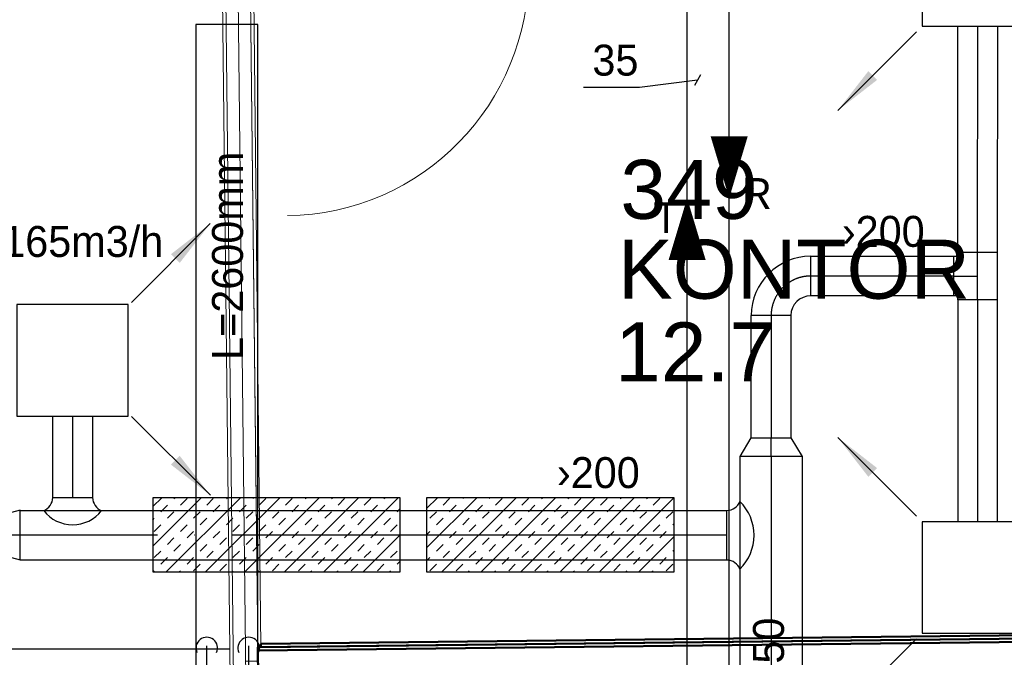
# Model space of a CAD drawing. Header units: millimetres. Extents: x 0 to 83130, y 0 to 57204.
# Tile 22 of 67: x 8817 to 12794, y 30224 to 32799. Entities that reach past the tile are written whole.
import ezdxf

# ---------------------------------------------------------------- set-up
doc = ezdxf.new("R2010")
doc.units = ezdxf.units.MM
doc.header["$LTSCALE"] = 100
doc.header["$MEASUREMENT"] = 0
doc.header["$PDMODE"] = 1
for name, pattern in [('2V-CENT', [23, 20, -1.5, 0, -1.5]), ('V-KU', [2, 1, 1]), ('V-V', [2, 1, 1])]:
    doc.linetypes.add(name, pattern=pattern)
doc.layers.get('0').update_dxf_attribs({"linetype": 'CONTINUOUS'})
for name, color, linetype in [('20603A200D001$0$00-HEL1', 9, 'CONTINUOUS'), ('20603A200D001$0$832 Rominfo', 7, 'CONTINUOUS'), ('V060-', 3, 'CONTINUOUS'), ('V061-', 1, 'CONTINUOUS'), ('V070-', 3, 'CONTINUOUS'), ('V071-', 1, 'CONTINUOUS'), ('V110', 1, 'CONTINUOUS'), ('V110-', 6, 'CONTINUOUS'), ('V111', 1, 'CONTINUOUS'), ('V111-', 1, 'CONTINUOUS'), ('xref', 7, 'CONTINUOUS')]:
    doc.layers.add(name, color=color, linetype=linetype)
doc.layers.add('20603A200D001$0$A-DOOR', color=31, linetype='CONTINUOUS', lineweight=13)
doc.layers.add('20603A200D001$0$A-WALL', color=7, linetype='CONTINUOUS', lineweight=13)
doc.styles.add('20603A200D001$0$Arial', font='arial.ttf', dxfattribs={"height": 238.125})
doc.styles.add('FISO', font='fiso')
doc.styles.add('ISO', font='ISO')
doc.styles.add('SIMPLEX', font='SIMPLEX')

# ---------------------------------------------------------------- blocks, each defined once
blk = doc.blocks.new('TAK_P', base_point=(16247.5, 22586.5))
for p, q in [((16248, 22587), (16247, 22587)), ((16247, 22587), (16247, 22586)), ((16248, 22586), (16248, 22587)), ((16247, 22586), (16248, 22586))]:
    blk.add_line(p, q)
blk = doc.blocks.new('V420', base_point=(455, 404.5))
blk.add_line((455, 404.5), (464, 404.5))
blk.add_solid([(455, 404.5), (459, 405), (459, 404)])
blk = doc.blocks.new('V421', base_point=(455.5, 404.5))
at = {"rotation": 180}
blk.add_blockref('V420', (464.5, 404.5), dxfattribs=at)
blk = doc.blocks.new('CCDIMF_200X160X75', base_point=(3095.5, 30301.1))
at = {"color": 0, "linetype": 'ByBlock'}
blk.add_line((3058, 30301.1), (3133, 30301.1), dxfattribs=at)
blk = doc.blocks.new('KCDIMF_200X160X75', base_point=(3095.5, 30301.1))
at = {"color": 0, "linetype": 'ByBlock'}
for p, q in [((3058, 30201.1), (3058, 30401.1)), ((3058, 30401.1), (3133, 30381.1)), ((3133, 30381.1), (3133, 30221.1)), ((3133, 30221.1), (3058, 30201.1))]:
    blk.add_line(p, q, dxfattribs=at)
blk = doc.blocks.new('3CDIMF_200X160X75', base_point=(3095.5, 30301.1))
for p in [(3058, 30301.1), (3133, 30301.1)]:
    blk.add_point(p)
at = {"color": 0, "linetype": 'ByBlock'}
blk.add_blockref('KCDIMF_200X160X75', (3095.5, 30301.1), dxfattribs=at)
at = {"color": 1, "linetype": '2V-CENT'}
blk.add_blockref('CCDIMF_200X160X75', (3095.5, 30301.1), dxfattribs=at)
at = {"style": 'SIMPLEX', "flags": 3}
blk.add_attdef('0', (3095.5, 30301.1), '', height=1, dxfattribs=at)
blk = doc.blocks.new('CTK_P', base_point=(16236.144, 22620.378))
at = {"color": 0, "linetype": 'ByBlock'}
for p, q in [((16236.144, 22620.978), (16236.144, 22620.378)), ((16235.544, 22620.378), (16236.744, 22620.378))]:
    blk.add_line(p, q, dxfattribs=at)
blk = doc.blocks.new('KTK_P', base_point=(16236.144, 22620.378))
at = {"color": 0, "linetype": 'ByBlock'}
for p, q in [((16235.644, 22620.978), (16236.644, 22620.978)), ((16235.644, 22620.878), (16235.644, 22620.978)), ((16236.644, 22620.978), (16236.644, 22620.878)), ((16235.544, 22620.878), (16235.644, 22620.878)), ((16235.544, 22619.878), (16235.544, 22620.878)), ((16236.644, 22620.878), (16236.744, 22620.878)), ((16236.744, 22620.878), (16236.744, 22619.878)), ((16236.744, 22619.878), (16235.544, 22619.878))]:
    blk.add_line(p, q, dxfattribs=at)
blk = doc.blocks.new('3TK_P', base_point=(16236.144, 22620.378))
for p in [(16236.144, 22620.978), (16235.544, 22620.378), (16236.744, 22620.378)]:
    blk.add_point(p)
at = {"color": 1, "linetype": '2V-CENT'}
blk.add_blockref('CTK_P', (16236.144, 22620.378), dxfattribs=at)
at = {"color": 0, "linetype": 'ByBlock'}
blk.add_blockref('KTK_P', (16236.144, 22620.378), dxfattribs=at)
at = {"style": 'ISO', "flags": 3}
blk.add_attdef('0', (16236.144, 22620.378), '', height=1, dxfattribs=at)
blk = doc.blocks.new('CCDIMF_250X160X75', base_point=(3095.5, 30301.1))
at = {"color": 0, "linetype": 'ByBlock'}
blk.add_line((3058, 30301.1), (3133, 30301.1), dxfattribs=at)
blk = doc.blocks.new('KCDIMF_250X160X75', base_point=(3095.5, 30301.1))
at = {"color": 0, "linetype": 'ByBlock'}
for p, q in [((3058, 30176.1), (3058, 30426.1)), ((3058, 30426.1), (3133, 30381.1)), ((3133, 30381.1), (3133, 30221.1)), ((3133, 30221.1), (3058, 30176.1))]:
    blk.add_line(p, q, dxfattribs=at)
blk = doc.blocks.new('3CDIMF_250X160X75', base_point=(3095.5, 30301.1))
for p in [(3058, 30301.1), (3133, 30301.1)]:
    blk.add_point(p)
at = {"color": 0, "linetype": 'ByBlock'}
blk.add_blockref('KCDIMF_250X160X75', (3095.5, 30301.1), dxfattribs=at)
at = {"color": 1, "linetype": '2V-CENT'}
blk.add_blockref('CCDIMF_250X160X75', (3095.5, 30301.1), dxfattribs=at)
at = {"style": 'SIMPLEX', "flags": 3}
blk.add_attdef('0', (3095.5, 30301.1), '', height=1, dxfattribs=at)
blk = doc.blocks.new('CBOJ90_PB', base_point=(86107, 31352))
at = {"color": 0, "linetype": 'ByBlock'}
blk.add_arc((86106, 31353), 1, 270, 360, dxfattribs=at)
blk = doc.blocks.new('KBOJ90_PB', base_point=(86107, 31352))
at = {"color": 0, "linetype": 'ByBlock'}
for p, q in [((86106.5, 31353), (86107.5, 31353)), ((86106, 31352.5), (86106, 31351.5))]:
    blk.add_line(p, q, dxfattribs=at)
for radius in [1.5, 0.5]:
    blk.add_arc((86106, 31353), radius, 270, 360, dxfattribs=at)
blk = doc.blocks.new('3BOJ90_PB', base_point=(86107, 31352))
for p in [(86107, 31353), (86106, 31352)]:
    blk.add_point(p)
at = {"color": 1, "linetype": '2V-CENT'}
blk.add_blockref('CBOJ90_PB', (86107, 31352), dxfattribs=at)
at = {"color": 0, "linetype": 'ByBlock'}
blk.add_blockref('KBOJ90_PB', (86107, 31352), dxfattribs=at)
at = {"style": 'ISO', "flags": 3}
blk.add_attdef('0', (86107, 31352), '', height=1, dxfattribs=at)
blk = doc.blocks.new('*X138')
at = {"color": 0}
for p, q in [((9354.3, 30673.6), (9549.6, 30868.9)), ((9354.3, 30832.7), (9390.5, 30868.9)), ((9408.7, 30568.9), (9708.7, 30868.9)), ((9439.9, 30865.2), (9443.5, 30868.9)), ((9466.4, 30838.7), (9492.9, 30865.2)), ((9567.8, 30568.9), (9867.8, 30868.9)), ((9572.5, 30838.7), (9599, 30865.2)), ((9652, 30865.2), (9655.7, 30868.9)), ((9726.9, 30568.9), (10026.9, 30868.9)), ((9758.1, 30865.2), (9761.7, 30868.9)), ((9784.6, 30838.7), (9811.1, 30865.2)), ((9886, 30568.9), (10186, 30868.9)), ((9890.7, 30838.7), (9917.2, 30865.2)), ((9970.2, 30865.2), (9973.9, 30868.9)), ((10045.1, 30568.9), (10345.1, 30868.9)), ((10076.3, 30865.2), (10079.9, 30868.9)), ((10102.8, 30838.7), (10129.3, 30865.2)), ((10208.9, 30838.7), (10235.4, 30865.2)), ((10288.4, 30865.2), (10292.1, 30868.9)), ((10460.7, 30666.2), (10663.3, 30868.9)), ((10460.7, 30825.3), (10504.2, 30868.9)), ((10522.4, 30568.9), (10822.4, 30868.9)), ((10527.1, 30838.7), (10553.6, 30865.2)), ((10606.6, 30865.2), (10610.3, 30868.9)), ((10681.5, 30568.9), (10981.5, 30868.9)), ((10712.7, 30865.2), (10716.3, 30868.9)), ((10739.2, 30838.7), (10765.7, 30865.2)), ((10840.6, 30568.9), (11140.6, 30868.9)), ((10845.3, 30838.7), (10871.8, 30865.2)), ((10924.8, 30865.2), (10928.5, 30868.9)), ((10999.7, 30568.9), (11299.7, 30868.9)), ((11030.9, 30865.2), (11034.5, 30868.9)), ((11057.4, 30838.7), (11083.9, 30865.2)), ((11158.8, 30568.9), (11458.8, 30868.9)), ((11163.4, 30838.7), (11190, 30865.2)), ((11243, 30865.2), (11246.7, 30868.9)), ((11349.1, 30865.2), (11352.7, 30868.9)), ((11375.6, 30838.7), (11402.1, 30865.2)), ((9386.8, 30812.2), (9413.4, 30838.7)), ((9599, 30812.2), (9625.5, 30838.7)), ((9705, 30812.2), (9731.6, 30838.7)), ((9917.2, 30812.2), (9943.7, 30838.7)), ((10023.2, 30812.2), (10049.8, 30838.7)), ((10235.4, 30812.2), (10261.9, 30838.7)), ((10341.4, 30812.2), (10354.3, 30825.1)), ((10553.6, 30812.2), (10580.1, 30838.7)), ((10659.6, 30812.2), (10686.2, 30838.7)), ((10871.8, 30812.2), (10898.3, 30838.7)), ((10977.8, 30812.2), (11004.3, 30838.7)), ((11190, 30812.2), (11216.5, 30838.7)), ((11296, 30812.2), (11322.5, 30838.7)), ((9354.3, 30779.7), (9360.3, 30785.7)), ((9413.4, 30785.7), (9439.9, 30812.2)), ((9519.4, 30785.7), (9545.9, 30812.2)), ((9545.9, 30759.1), (9572.5, 30785.7)), ((9652, 30759.1), (9678.5, 30785.7)), ((9731.6, 30785.7), (9758.1, 30812.2)), ((9837.6, 30785.7), (9864.1, 30812.2)), ((9864.1, 30759.1), (9890.7, 30785.7)), ((9970.2, 30759.1), (9996.7, 30785.7)), ((10049.8, 30785.7), (10076.3, 30812.2)), ((10155.8, 30785.7), (10182.3, 30812.2)), ((10182.3, 30759.1), (10208.9, 30785.7)), ((10288.4, 30759.1), (10314.9, 30785.7)), ((10474, 30785.7), (10500.5, 30812.2)), ((10500.5, 30759.1), (10527.1, 30785.7)), ((10606.6, 30759.1), (10633.1, 30785.7)), ((10686.2, 30785.7), (10712.7, 30812.2)), ((10792.2, 30785.7), (10818.7, 30812.2)), ((10818.7, 30759.1), (10845.3, 30785.7)), ((10924.8, 30759.1), (10951.3, 30785.7)), ((11004.3, 30785.7), (11030.9, 30812.2)), ((11110.4, 30785.7), (11136.9, 30812.2)), ((11136.9, 30759.1), (11163.4, 30785.7)), ((11243, 30759.1), (11269.5, 30785.7)), ((11322.5, 30785.7), (11349.1, 30812.2)), ((11428.6, 30785.7), (11455.1, 30812.2)), ((9360.3, 30732.6), (9386.8, 30759.1)), ((9466.4, 30732.6), (9492.9, 30759.1)), ((9678.5, 30732.6), (9705, 30759.1)), ((9784.6, 30732.6), (9811.1, 30759.1)), ((9996.7, 30732.6), (10023.2, 30759.1)), ((10102.8, 30732.6), (10129.3, 30759.1)), ((10314.9, 30732.6), (10341.4, 30759.1)), ((10633.1, 30732.6), (10659.6, 30759.1)), ((10739.2, 30732.6), (10765.7, 30759.1)), ((10951.3, 30732.6), (10977.8, 30759.1)), ((11057.4, 30732.6), (11083.9, 30759.1)), ((11269.5, 30732.6), (11296, 30759.1)), ((11375.6, 30732.6), (11402.1, 30759.1)), ((11455.1, 30759.1), (11460.7, 30764.7)), ((9413.4, 30679.6), (9439.9, 30706.1)), ((9492.9, 30706.1), (9519.4, 30732.6)), ((9599, 30706.1), (9625.5, 30732.6)), ((9625.5, 30679.6), (9652, 30706.1)), ((9731.6, 30679.6), (9758.1, 30706.1)), ((9811.1, 30706.1), (9837.6, 30732.6)), ((9917.2, 30706.1), (9943.7, 30732.6)), ((9943.7, 30679.6), (9970.2, 30706.1)), ((10049.8, 30679.6), (10076.3, 30706.1)), ((10129.3, 30706.1), (10155.8, 30732.6)), ((10204.2, 30568.9), (10354.3, 30719)), ((10235.4, 30706.1), (10261.9, 30732.6)), ((10261.9, 30679.6), (10288.4, 30706.1)), ((10460.7, 30719.3), (10474, 30732.6)), ((10553.6, 30706.1), (10580.1, 30732.6)), ((10580.1, 30679.6), (10606.6, 30706.1)), ((10686.2, 30679.6), (10712.7, 30706.1)), ((10765.7, 30706.1), (10792.2, 30732.6)), ((10871.8, 30706.1), (10898.3, 30732.6)), ((10898.3, 30679.6), (10924.8, 30706.1)), ((11004.3, 30679.6), (11030.9, 30706.1)), ((11083.9, 30706.1), (11110.4, 30732.6)), ((11190, 30706.1), (11216.5, 30732.6)), ((11216.5, 30679.6), (11243, 30706.1)), ((11317.9, 30568.9), (11460.7, 30711.6)), ((11322.5, 30679.6), (11349.1, 30706.1)), ((11402.1, 30706.1), (11428.6, 30732.6)), ((9439.9, 30653.1), (9466.4, 30679.6)), ((9545.9, 30653.1), (9572.5, 30679.6)), ((9758.1, 30653.1), (9784.6, 30679.6)), ((9864.1, 30653.1), (9890.7, 30679.6)), ((10076.3, 30653.1), (10102.8, 30679.6)), ((10182.3, 30653.1), (10208.9, 30679.6)), ((10500.5, 30653.1), (10527.1, 30679.6)), ((10712.7, 30653.1), (10739.2, 30679.6)), ((10818.7, 30653.1), (10845.3, 30679.6)), ((11030.9, 30653.1), (11057.4, 30679.6)), ((11136.9, 30653.1), (11163.4, 30679.6)), ((11349.1, 30653.1), (11375.6, 30679.6)), ((9360.3, 30626.6), (9386.8, 30653.1)), ((9386.8, 30600), (9413.4, 30626.6)), ((9492.9, 30600), (9519.4, 30626.6)), ((9572.5, 30626.6), (9599, 30653.1)), ((9678.5, 30626.6), (9705, 30653.1)), ((9705, 30600), (9731.6, 30626.6)), ((9811.1, 30600), (9837.6, 30626.6)), ((9890.7, 30626.6), (9917.2, 30653.1)), ((9996.7, 30626.6), (10023.2, 30653.1)), ((10023.2, 30600), (10049.8, 30626.6)), ((10129.3, 30600), (10155.8, 30626.6)), ((10208.9, 30626.6), (10235.4, 30653.1)), ((10314.9, 30626.6), (10341.4, 30653.1)), ((10460.7, 30613.2), (10474, 30626.6)), ((10527.1, 30626.6), (10553.6, 30653.1)), ((10633.1, 30626.6), (10659.6, 30653.1)), ((10659.6, 30600), (10686.2, 30626.6)), ((10765.7, 30600), (10792.2, 30626.6)), ((10845.3, 30626.6), (10871.8, 30653.1)), ((10951.3, 30626.6), (10977.8, 30653.1)), ((10977.8, 30600), (11004.3, 30626.6)), ((11083.9, 30600), (11110.4, 30626.6)), ((11163.4, 30626.6), (11190, 30653.1)), ((11269.5, 30626.6), (11296, 30653.1)), ((11296, 30600), (11322.5, 30626.6)), ((11402.1, 30600), (11428.6, 30626.6)), ((11455.1, 30653.1), (11460.7, 30658.6)), ((9519.4, 30573.5), (9545.9, 30600)), ((9625.5, 30573.5), (9652, 30600)), ((9837.6, 30573.5), (9864.1, 30600)), ((9943.7, 30573.5), (9970.2, 30600)), ((10155.8, 30573.5), (10182.3, 30600)), ((10261.9, 30573.5), (10288.4, 30600)), ((10341.4, 30600), (10354.3, 30612.9)), ((10474, 30573.5), (10500.5, 30600)), ((10580.1, 30573.5), (10606.6, 30600)), ((10792.2, 30573.5), (10818.7, 30600)), ((10898.3, 30573.5), (10924.8, 30600)), ((11110.4, 30573.5), (11136.9, 30600)), ((11216.5, 30573.5), (11243, 30600)), ((11428.6, 30573.5), (11455.1, 30600)), ((9355.7, 30568.9), (9360.3, 30573.5)), ((9461.7, 30568.9), (9466.4, 30573.5)), ((9673.9, 30568.9), (9678.5, 30573.5)), ((9779.9, 30568.9), (9784.6, 30573.5)), ((9992.1, 30568.9), (9996.7, 30573.5)), ((10098.1, 30568.9), (10102.8, 30573.5)), ((10310.3, 30568.9), (10314.9, 30573.5)), ((10628.5, 30568.9), (10633.1, 30573.5)), ((10734.5, 30568.9), (10739.2, 30573.5)), ((10946.7, 30568.9), (10951.3, 30573.5)), ((11052.7, 30568.9), (11057.4, 30573.5)), ((11264.9, 30568.9), (11269.5, 30573.5)), ((11370.9, 30568.9), (11375.6, 30573.5))]:
    blk.add_line(p, q, dxfattribs=at)
blk = doc.blocks.new('20603A200D001$0$IV01_24dB 543304 - IV01_24dB 2-321038-P03')
at = {"layer": '20603A200D001$0$A-WALL'}
blk.add_line((25003.4, 45216.2), (25222.6, 25751.5), dxfattribs=at)
blk = doc.blocks.new('20603A200D001$0$IV01_24dB 543304 - IV01_24dB-321031-P03')
at = {"layer": '20603A200D001$0$A-WALL'}
for p, q in [((24941.1, 45152.5), (25159.6, 25750.8)), ((25172.6, 25751), (24954, 45165.6)), ((24954, 45165.6), (25172.6, 25751)), ((24954, 45165.6), (25172.6, 25751)), ((24954.1, 45152.6), (25172.6, 25751)), ((24954.1, 45152.6), (25172.6, 25751)), ((24954.1, 45152.6), (25172.6, 25751)), ((25054, 45166.8), (25272.6, 25752.1)), ((25086.6, 42268.8), (25248.1, 27934.4)), ((25086.6, 42268.8), (25248.1, 27934.4)), ((25248.1, 27934.4), (25216.1, 30773)), ((25216.1, 30773), (25248.1, 27934.4)), ((25216.1, 30773), (25248.1, 27934.4)), ((25261.1, 27934.5), (25229.1, 30773.2)), ((25248.1, 27934.4), (25261.1, 27934.5))]:
    blk.add_line(p, q, dxfattribs=at)
blk = doc.blocks.new('20603A200D001$0$IV01_24dB 543304 - IV01_24dB 543304-321035-P03')
for name in ['20603A200D001$0$IV01_24dB 543304 - IV01_24dB-321031-P03', '20603A200D001$0$IV01_24dB 543304 - IV01_24dB 2-321038-P03']:
    blk.add_blockref(name, (0, 0))
blk = doc.blocks.new('20603A200D001$0$IV02_37dB 555726 - IV02_37dB 2-321214-P03')
at = {"layer": '20603A200D001$0$A-WALL'}
blk.add_line((25198.7, 27877.3), (25248.7, 27877.9), dxfattribs=at)
blk = doc.blocks.new('20603A200D001$0$IV02_37dB 555726 - IV02_37dB 555726-321211-P03')
at = {"layer": '20603A200D001$0$A-WALL', "lineweight": 50}
for p, q in [((28768.7, 27974), (25248.1, 27934.4)), ((28794.9, 27961.3), (25248.2, 27921.4)), ((25248.2, 27921.4), (28768.9, 27961)), ((28755.6, 27986.9), (25260.9, 27947.5)), ((25261.1, 27934.5), (28755.7, 27973.9)), ((28755.7, 27973.9), (28755.6, 27986.9)), ((28768.9, 27961), (28768.7, 27974)), ((28796, 27861.3), (28794.9, 27961.3)), ((25248.1, 27934.4), (25248.2, 27921.4)), ((25248.2, 27921.4), (25249.3, 27821.4)), ((25260.9, 27947.5), (25261.1, 27934.5)), ((25249.3, 27821.4), (28796, 27861.3)), ((28757, 27860.9), (25262.3, 27821.5)), ((25262.5, 27808.5), (28757.1, 27847.9)), ((28757.1, 27847.9), (28757, 27860.9)), ((25262.3, 27821.5), (25262.5, 27808.5))]:
    blk.add_line(p, q, dxfattribs=at)
blk.add_blockref('20603A200D001$0$IV02_37dB 555726 - IV02_37dB 2-321214-P03', (0, 0))
blk = doc.blocks.new('20603A200D001$0$DOOR 89 - DOOR 89-404067-P03')
at = {"layer": '20603A200D001$0$A-DOOR'}
blk.add_line((25357.4, 30661.6), (26341.3, 30672.7), dxfattribs=at)
blk.add_arc((25357.4, 30661.6), 984, 270.6452, 0.6452, dxfattribs=at)
blk = doc.blocks.new('20603A200D001')
at = {"layer": '20603A200D001$0$00-HEL1'}
blk.add_line((23582.3, 27927.7), (25135.1, 27927.7), dxfattribs=at)
at = {"layer": '20603A200D001$0$A-DOOR'}
blk.add_blockref('20603A200D001$0$DOOR 89 - DOOR 89-404067-P03', (0, 0), dxfattribs=at)
at = {"layer": '20603A200D001$0$A-WALL'}
for name in ['20603A200D001$0$IV01_24dB 543304 - IV01_24dB 543304-321035-P03', '20603A200D001$0$IV02_37dB 555726 - IV02_37dB 555726-321211-P03']:
    blk.add_blockref(name, (0, 0), dxfattribs=at)
at = {"layer": '20603A200D001$0$832 Rominfo', "style": '20603A200D001$0$Arial'}
for s, p in [('349', (26712.8, 29664.5)), ('KONTOR', (26702.4, 29341.9)), ('12.7', (26690.9, 29008))]:
    blk.add_text(s, height=238.12, dxfattribs=at).set_placement(p)

msp = doc.modelspace()

# ---------------------------------------------------------------- linework, layer by layer
at = {"layer": 'V060-', "linetype": 'Continuous'}
for p, q in [((12606, 31860.13, -171), (12606.79, 32772.84, -331)), ((12766.79, 32772.84, -331), (12766, 31860.13, -171)), ((12012.26, 31844), (12590.09, 31844)), ((12590.09, 31684), (12012.26, 31684)), ((12606.79, 31668.23, -171), (12606.79, 30772.97, -171)), ((12766.79, 30772.97, -171), (12766.79, 31668.23, -171)), ((11772.26, 31110.5), (11772.26, 31604.75)), ((11932.26, 31604.75), (11932.26, 31110.5)), ((8950.72, 30869.24), (8950.72, 31198.6)), ((9110.72, 31198.6), (9110.72, 30869.24)), ((11727.26, 29966), (11727.26, 31036.82)), ((11977.26, 31036.82), (11977.26, 29966)), ((8818.34, 30816.99), (11673.78, 30816.99)), ((11673.78, 30616.99), (8818.34, 30616.99))]:
    msp.add_line(p, q, dxfattribs=at)
at = {"layer": 'V060-', "color": 1, "linetype": '2V-CENT'}
for p, q in [((12686, 31860.13, -171), (12686.79, 32772.84, -331)), ((12590.09, 31764), (12012.26, 31764)), ((12686.79, 30771.65, -171), (12686.79, 31668.23, -171)), ((11852.26, 31604.75), (11852.26, 31110.5)), ((9030.72, 31198.6), (9030.72, 30869.24)), ((11852.26, 31036.82), (11852.26, 29966)), ((11673.78, 30716.99), (8818.34, 30716.99))]:
    msp.add_line(p, q, dxfattribs=at)
at = {"layer": 'V060-'}
for p, q in [((8950.72, 30869.24), (9110.72, 30869.24)), ((11673.78, 30616.99), (11673.78, 30816.99))]:
    msp.add_line(p, q, dxfattribs=at)
at = {"layer": 'V060-', "color": 1}
for points in [[(9354.33, 30568.87), (10354.33, 30568.87), (10354.33, 30868.87), (9354.33, 30868.87)], [(10460.66, 30568.87), (11460.66, 30568.87), (11460.66, 30868.87), (10460.66, 30868.87)]]:
    msp.add_lwpolyline(points, close=True, dxfattribs=at)
at = {"layer": 'V060-'}
for centre, radius, start, end in [((8890.91, 30871.84), 59.87, 292.51866, 357.51013), ((9170.53, 30871.84), 59.87, 182.48987, 247.48134), ((11671.18, 30876.8), 59.87, 272.48987, 337.48134), ((11590.42, 30716.99), 193, 314.82875, 405.17125), ((9030.72, 30908.03), 148.44, 218.05462, 321.94538), ((11671.18, 30557.18), 59.87, 22.51866, 87.51013)]:
    msp.add_arc(centre, radius, start, end, dxfattribs=at)
at = {"layer": 'V110'}
msp.add_lwpolyline([(9778.9, 30180.49), (9778.9, 32780.49), (9528.9, 32780.49), (9528.9, 30180.49)], close=True, dxfattribs=at)
at = {"layer": 'V110-', "linetype": 'V-V'}
for p, q in [((11513.05, 21609.94), (11513.05, 45626.68)), ((11682.35, 21779.24), (11682.35, 45457.38))]:
    msp.add_line(p, q, dxfattribs=at)
at = {"layer": 'V110-', "linetype": 'V-KU'}
for p, q in [((9572.64, 29935.44), (9572.64, 30270.21)), ((9741.95, 30104.74), (9741.95, 30270.21))]:
    msp.add_line(p, q, dxfattribs=at)
at = {"layer": 'V110-'}
for points in [[(11682.89, 32078.51, 0, 150, 0), (11682.89, 32328.51, 150, 150, 0)], [(11513.05, 32078.51, 0, 150, 0), (11513.05, 31828.51, 150, 150, 0)]]:
    msp.add_lwpolyline(points, format="xyseb", dxfattribs=at)
at = {"layer": 'V110-', "color": 1}
for centre in [(9572.64, 30261.69), (9741.95, 30261.69)]:
    msp.add_arc(centre, 43.61, 335.41073, 564.58927, dxfattribs=at)
at = {"layer": 'V111-'}
for p, q in [((11567.29, 32577.34), (11542.29, 32534.04)), ((11554.79, 32555.69), (11320.38, 32525.35)), ((11320.38, 32525.35), (11094.95, 32525.35))]:
    msp.add_line(p, q, dxfattribs=at)

# ---------------------------------------------------------------- block references
at = {"layer": 'V060-', "linetype": 'Continuous', "xscale": 160, "yscale": 160, "zscale": 160}
for name, p, rotation in [('3TK_P', (12686, 31764.13, -11), 90), ('3BOJ90_PB', (11852.26, 31764.13), 180)]:
    msp.add_blockref(name, p, dxfattribs=dict(at, rotation=rotation))
at = {"layer": 'V060-', "linetype": 'Continuous', "rotation": 90}
msp.add_blockref('3CDIMF_250X160X75', (11852.26, 31073), dxfattribs=at)
at = {"layer": 'V060-', "color": 1}
msp.add_blockref('*X138', (0, 0), dxfattribs=at)
at = {"layer": 'V060-', "linetype": 'Continuous', "xscale": -1}
msp.add_blockref('3CDIMF_200X160X75', (8781.18, 30717.77), dxfattribs=at)
at = {"layer": 'V070-'}
for name, p, xscale, yscale, zscale, rotation in [('TAK_P', (12686.79, 32997.84, -171), 450, 450, 450, 90), ('V421', (12439.42, 32750.59, -171), 50, 50, 50, 225), ('V421', (9268.76, 31657.84), -50, 50, 50, 225), ('TAK_P', (9030.72, 31423.6), 450, 450, 450, 90), ('V421', (9268.93, 31196.8), -50, 50, 50, 135), ('V421', (12439.55, 30794.03, -171), 50, 50, 50, 135), ('TAK_P', (12686.79, 30546.65, -171), 450, 450, 450, 90), ('V421', (12439.42, 30299.41, -171), 50, 50, 50, 225)]:
    msp.add_blockref(name, p, dxfattribs=dict(at, xscale=xscale, yscale=yscale, zscale=zscale, rotation=rotation))
at = {"layer": 'xref'}
msp.add_blockref('20603A200D001', (-15469.5, 2330.58), dxfattribs=at)

# ---------------------------------------------------------------- texts
at = {"layer": 'V061-', "color": 1, "style": 'FISO'}
for p in [(12138.09, 31881.93), (10987.2, 30907.63)]:
    msp.add_text('›200', height=125, dxfattribs=at).set_placement(p)
msp.add_text('›250', height=125, rotation=90, dxfattribs=at).set_placement((11904.23, 30049.9))
at = {"layer": 'V071-', "color": 1, "style": 'FISO'}
msp.add_text('+165m3/h', height=125, dxfattribs=at).set_placement((8648.64, 31841.24))
at = {"layer": 'V111', "color": 1, "style": 'FISO'}
msp.add_text('L=2600mm', height=125, rotation=90, dxfattribs=at).set_placement((9718.82, 31425.16))
at = {"layer": 'V111-', "color": 1, "style": 'FISO'}
for s, p in [('35', (11130.28, 32573.62)), ('R', (11734.32, 32034.66)), ('T', (11377.23, 31937.35))]:
    msp.add_text(s, height=125, dxfattribs=at).set_placement(p)

doc.saveas('drawing.dxf')
